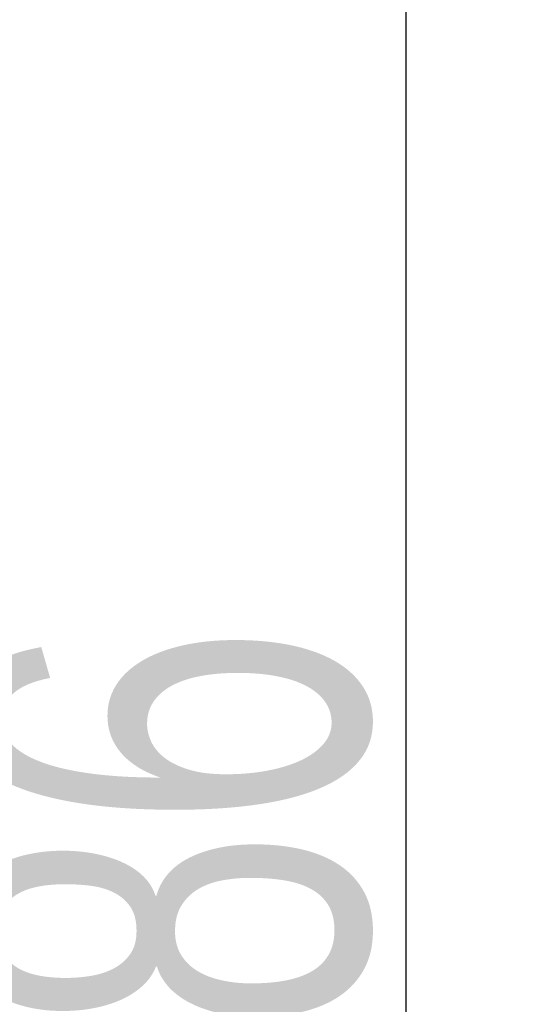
# Model space of a CAD drawing. Header units: millimetres. Extents: x -1290 to 1795, y -4192 to -1311.
# Tile 198 of 256: x 608 to 618, y -3270 to -3250. Entities that reach past the tile are written whole.
import ezdxf

# ---------------------------------------------------------------- set-up
doc = ezdxf.new("R2010")
doc.units = ezdxf.units.MM
doc.layers.add('$EL_istn', color=7, linetype='Continuous', lineweight=15)
doc.styles.get("Standard").update_dxf_attribs({"font": 'ARIALN.TTF', "width": 0.8})
doc.dimstyles.new('100', dxfattribs={"dimtxt": 15, "dimasz": 10, "dimexe": 1.25, "dimexo": 0.625, "dimtad": 1, "dimdec": 0, "dimtxsty": 'Standard', "dimblk": 'OBLIQUE', "dimcen": 2.5, "dimadec": 0, "dimazin": 0, "dimtfac": 1, "dimtdec": 0, "dimtmove": 0, "dimatfit": 3, "dimldrblk": 'NONE', "dimfxl": 1, "dimarcsym": 0})

# ---------------------------------------------------------------- blocks, each defined once
blk = doc.blocks.new('_Oblique')
at = {"color": 0, "linetype": 'ByBlock', "lineweight": -2}
blk.add_line((-0.5, -0.5), (0.5, 0.5), dxfattribs=at)
blk = doc.blocks.new('*D42')
at = {"layer": '$EL_istn', "color": 0, "linetype": 'Continuous', "lineweight": -2, "ltscale": 0.1}
for p, q in [((603.973, -3229.971), (616.944, -3229.971)), ((615.694, -3229.971), (615.694, -3307.172)), ((603.412, -3307.172), (616.944, -3307.172))]:
    blk.add_line(p, q, dxfattribs=at)
at = {"layer": 'Defpoints', "color": 0}
for p in [(603.348, -3229.971), (602.787, -3307.172), (615.694, -3307.172)]:
    blk.add_point(p, dxfattribs=at)
at = {"layer": '$EL_istn', "color": 0, "linetype": 'ByBlock', "lineweight": -2, "xscale": 5, "yscale": 5, "zscale": 5}
for p, rotation in [((615.694, -3229.971), 90), ((615.694, -3307.172), 270)]:
    blk.add_blockref('_Oblique', p, dxfattribs=dict(at, rotation=rotation))
at = {"layer": '$EL_istn', "color": 0, "lineweight": 5, "insert": (610.985, -3268.572), "char_height": 8, "attachment_point": 5, "rotation": 90}
blk.add_mtext('386', dxfattribs=at)
blk = doc.blocks.new('_None')

msp = doc.modelspace()

# ---------------------------------------------------------------- dimensions: what is measured, and where the dimension line sits
at = {"layer": '$EL_istn', "linetype": 'Continuous', "lineweight": 5, "ltscale": 0.1}
dim = msp.add_linear_dim(base=(615.694, -3307.172), p1=(603.348, -3229.971), p2=(602.787, -3307.172), angle=90, dimstyle='100', override={"dimtxt": 8, "dimasz": 5, "dimlfac": 5, "dimtxsty": 'Standard', "dimldrblk": 'None', "dimfxl": 35}, dxfattribs=at)
dim.commit()
dim.dimension.update_dxf_attribs({"geometry": '*D42', "text_midpoint": (610.985, -3268.572)})

doc.saveas('drawing.dxf')
